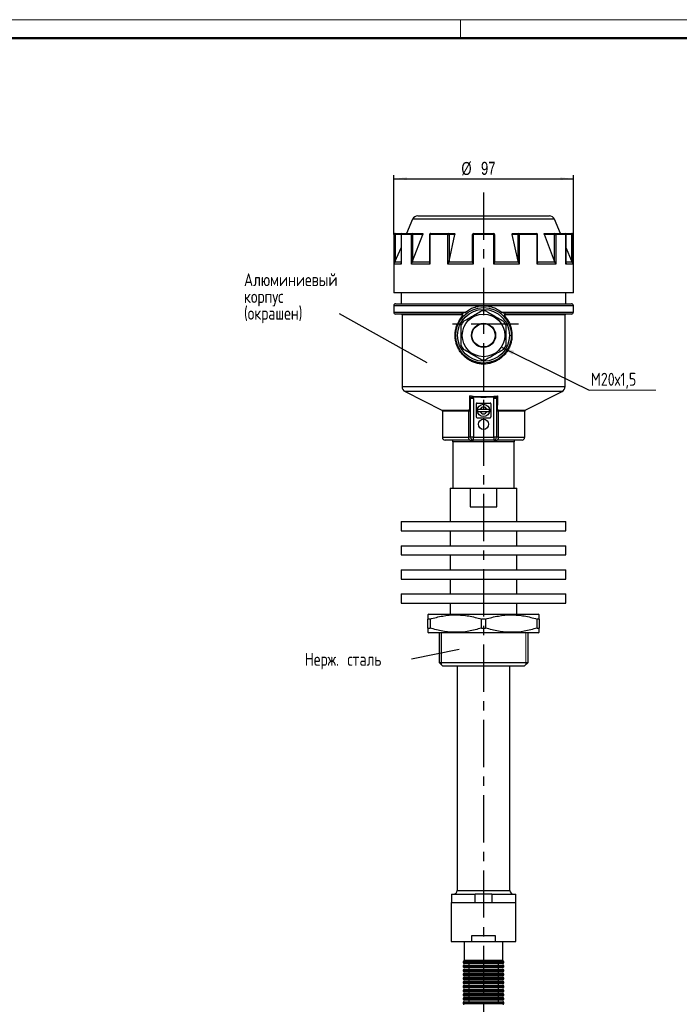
# Model space of a CAD drawing. Header units: millimetres. Extents: x 0 to 594, y 0 to 420.
# Tile 3 of 7: x 178 to 356, y 154 to 420. Entities that reach past the tile are written whole.
import ezdxf

# ---------------------------------------------------------------- set-up
doc = ezdxf.new("R2010")
doc.units = ezdxf.units.MM
doc.linetypes.add('CENTERX2', pattern=[20.32, 12.7, -2.54, 2.54, -2.54])
doc.layers.add('ОСЕВЫЕ', color=7, linetype='Continuous')
doc.layers.add('ОСНОВНОЙ', color=7, linetype='Continuous', lineweight=25)
doc.styles.add('SLDTEXTSTYLE4', font='TXT', dxfattribs={"width": 0.75})
doc.styles.add('SLDTEXTSTYLE6', font='TXT', dxfattribs={"width": 0.75, "bigfont": 'bigfont'})
doc.dimstyles.new('SLDDIMSTYLE0', dxfattribs={"dimtxt": 3.5, "dimasz": 3.556, "dimexe": 0, "dimexo": 0.0625, "dimgap": 0.875, "dimtad": 1, "dimdec": 0, "dimlfac": 2, "dimrnd": 1e-09, "dimzin": 12, "dimdsep": 46, "dimtxsty": 'SLDTEXTSTYLE4', "dimsah": 1, "dimcen": 0.09, "dimadec": 0, "dimazin": 3, "dimtfac": 1, "dimtdec": 0, "dimtofl": 0, "dimtmove": 0, "dimatfit": 3, "dimfxl": 0, "dimfrac": 2, "dimtolj": 1, "dimtzin": 12, "dimarcsym": 0})
doc.dimstyles.new('SLDDIMSTYLE2', dxfattribs={"dimtxt": 0.18, "dimasz": 3.556, "dimexe": 0, "dimexo": 0.0625, "dimgap": 0, "dimtad": 0, "dimtih": 1, "dimtoh": 1, "dimdec": 0, "dimrnd": 1e-09, "dimzin": 0, "dimdsep": 46, "dimtxsty": 'Standard', "dimsah": 1, "dimcen": 0.09, "dimadec": 0, "dimazin": 0, "dimtfac": 3.556, "dimtdec": 0, "dimtofl": 0, "dimtmove": 0, "dimatfit": 3, "dimfxl": 0, "dimfrac": 2, "dimtolj": 1, "dimtzin": 0, "dimarcsym": 0})
doc.dimstyles.new('SLDDIMSTYLE3', dxfattribs={"dimtxt": 0.18, "dimasz": 3.556, "dimexe": 0, "dimexo": 0.0625, "dimgap": 0, "dimtad": 0, "dimtih": 1, "dimtoh": 1, "dimdec": 0, "dimrnd": 1e-09, "dimzin": 0, "dimdsep": 46, "dimtxsty": 'Standard', "dimblk1": 'NONE', "dimblk2": 'NONE', "dimsah": 1, "dimcen": 0.09, "dimadec": 0, "dimazin": 0, "dimtfac": 3.556, "dimtdec": 0, "dimtofl": 0, "dimtmove": 0, "dimatfit": 3, "dimldrblk": 'NONE', "dimfxl": 0, "dimfrac": 2, "dimtolj": 1, "dimtzin": 0, "dimarcsym": 0})

# ---------------------------------------------------------------- blocks, each defined once
blk = doc.blocks.new('_D_6')
at = {"layer": 'ОСЕВЫЕ'}
for p, q in [((278.93, 362.1), (278.93, 378.1)), ((327.43, 362.1), (327.43, 378.1)), ((278.93, 377.1), (327.43, 377.1))]:
    blk.add_line(p, q, dxfattribs=at)
for points in [[(278.93, 377.1), (282.49, 376.72), (282.49, 377.48)], [(327.43, 377.1), (323.87, 377.48), (323.87, 376.72)]]:
    blk.add_solid(points, dxfattribs=at)
at = {"layer": 'ОСЕВЫЕ', "char_height": 3.5, "attachment_point": 1, "style": 'SLDTEXTSTYLE4'}
for s, insert in [('%%c', (297.21, 381.61)), ('97', (302.49, 381.66))]:
    blk.add_mtext(s, dxfattribs=dict(at, insert=insert))
blk = doc.blocks.new('SW_NOTE_0_2')
at = {"color": 0, "linetype": 'Continuous', "lineweight": 0, "char_height": 3.5, "attachment_point": 1, "style": 'SLDTEXTSTYLE6'}
for s, insert in [('Алюминиевый', (-25.8, 10.95)), ('корпус', (-25.8, 6.42)), ('(окрашен)', (-25.8, 1.9))]:
    blk.add_mtext(s, dxfattribs=dict(at, insert=insert))
blk = doc.blocks.new('_None')
blk = doc.blocks.new('SW_NOTE_0_3')
at = {"color": 0, "linetype": 'Continuous', "lineweight": 0}
blk.add_line((17.99, 0), (0, 0), dxfattribs=at)
at = {"color": 0, "linetype": 'Continuous', "lineweight": 0, "insert": (0.49, 4.67), "char_height": 3.5, "attachment_point": 1, "style": 'SLDTEXTSTYLE6'}
blk.add_mtext('М20х1,5', dxfattribs=at)
blk = doc.blocks.new('SW_NOTE_0_4')
at = {"color": 0, "linetype": 'Continuous', "lineweight": 0, "insert": (-28.74, 1.74), "char_height": 3.5, "attachment_point": 1, "style": 'SLDTEXTSTYLE6'}
blk.add_mtext('Нерж. сталь', dxfattribs=at)

msp = doc.modelspace()

# ---------------------------------------------------------------- linework, layer by layer
at = {"color": 7, "linetype": 'Continuous', "lineweight": 50}
msp.add_line((589, 415), (20, 415), dxfattribs=at)
at = {"color": 7, "linetype": 'Continuous', "lineweight": 25}
for p, q in [((285.42, 367.1), (303.18, 367.1)), ((303.18, 367.1), (320.94, 367.1)), ((284.04, 366.19), (282.38, 362.35)), ((323.98, 362.35), (322.32, 366.19)), ((278.93, 362.1), (278.93, 346.35)), ((279.09, 354.09), (279.09, 362.1)), ((279.09, 362.1), (279.34, 362.1)), ((279.18, 362.35), (279.34, 362.35)), ((279.34, 362.35), (281.16, 362.35)), ((279.34, 362.35), (279.34, 362.1)), ((279.34, 362.1), (279.34, 354.86)), ((280.91, 362.1), (280.91, 354.31)), ((280.93, 362.1), (280.93, 354.09)), ((283.71, 362.1), (280.93, 362.1)), ((281.16, 362.35), (283.91, 362.35)), ((283.71, 354.09), (283.71, 362.1)), ((283.71, 362.1), (284.03, 362.1)), ((283.91, 362.35), (286.7, 362.35)), ((284.03, 354.86), (286.76, 362.1)), ((284.03, 362.1), (284.03, 354.86)), ((286.76, 362.1), (284.03, 362.1)), ((288.63, 362.1), (288.63, 354.58)), ((288.73, 362.1), (288.73, 354.09)), ((293.54, 362.1), (288.73, 362.1)), ((288.88, 362.35), (293.64, 362.35)), ((293.54, 354.09), (293.54, 362.1)), ((293.54, 362.1), (293.86, 362.1)), ((293.64, 362.35), (295.25, 362.35)), ((293.86, 354.86), (295.43, 362.1)), ((293.86, 362.1), (293.86, 354.86)), ((295.43, 362.1), (293.86, 362.1)), ((300.18, 354.86), (300.18, 362.1)), ((300.18, 362.1), (300.4, 362.1)), ((300.4, 362.1), (300.4, 354.09)), ((305.96, 362.1), (300.4, 362.1)), ((300.43, 362.35), (305.93, 362.35)), ((305.96, 354.09), (305.96, 362.1)), ((305.96, 362.1), (306.18, 362.1)), ((306.18, 362.1), (306.18, 354.86)), ((312.5, 354.86), (310.93, 362.1)), ((312.5, 362.1), (310.93, 362.1)), ((311.11, 362.35), (312.72, 362.35)), ((312.5, 354.86), (312.5, 362.1)), ((312.5, 362.1), (312.82, 362.1)), ((312.72, 362.35), (317.48, 362.35)), ((312.82, 362.1), (312.82, 354.09)), ((317.63, 362.1), (312.82, 362.1)), ((317.63, 354.09), (317.63, 362.1)), ((317.73, 354.58), (317.73, 362.1)), ((322.33, 354.86), (319.6, 362.1)), ((322.33, 362.1), (319.6, 362.1)), ((319.66, 362.35), (322.45, 362.35)), ((322.33, 354.86), (322.33, 362.1)), ((322.33, 362.1), (322.65, 362.1)), ((322.45, 362.35), (325.2, 362.35)), ((322.65, 362.1), (322.65, 354.09)), ((325.43, 362.1), (322.65, 362.1)), ((325.2, 362.35), (327.02, 362.35)), ((325.43, 354.09), (325.43, 362.1)), ((325.45, 354.31), (325.45, 362.1)), ((327.02, 362.35), (327.02, 362.1)), ((327.02, 362.35), (327.18, 362.35)), ((327.02, 362.1), (327.27, 362.1)), ((327.02, 354.86), (327.02, 362.1)), ((327.27, 362.1), (327.27, 354.09)), ((327.43, 346.35), (327.43, 362.1)), ((279.34, 354.86), (280.91, 358.46)), ((327.02, 354.86), (325.45, 358.46)), ((280.93, 354.09), (279.09, 354.09)), ((279.34, 354.86), (279.22, 354.59)), ((288.73, 354.09), (283.71, 354.09)), ((284.03, 354.86), (283.91, 354.59)), ((288.63, 354.59), (283.91, 354.59)), ((300.4, 354.09), (293.54, 354.09)), ((293.86, 354.86), (293.77, 354.59)), ((300.21, 354.59), (293.77, 354.59)), ((300.21, 354.59), (300.18, 354.86)), ((312.82, 354.09), (305.96, 354.09)), ((306.18, 354.86), (306.15, 354.59)), ((312.59, 354.59), (306.15, 354.59)), ((312.59, 354.59), (312.5, 354.86)), ((322.65, 354.09), (317.63, 354.09)), ((322.45, 354.59), (317.73, 354.59)), ((322.45, 354.59), (322.33, 354.86)), ((327.27, 354.09), (325.43, 354.09)), ((327.15, 354.59), (327.02, 354.86)), ((303.18, 346.35), (278.93, 346.35)), ((280.93, 346.35), (280.93, 343.35)), ((327.43, 346.35), (303.18, 346.35)), ((325.43, 343.35), (325.43, 346.35)), ((278.93, 342.85), (278.93, 341.1)), ((303.18, 342.85), (278.93, 342.85)), ((279.43, 343.35), (326.93, 343.35)), ((327.43, 341.1), (327.43, 342.85)), ((297.14, 340.6), (279.43, 340.6)), ((281.18, 340.35), (281.18, 321.02)), ((326.93, 340.6), (309.22, 340.6)), ((325.18, 321.02), (325.18, 340.35)), ((297.52, 339.77), (297.11, 339.13)), ((310.65, 334.67), (310.67, 335.02)), ((282, 319.68), (291.92, 314.67)), ((314.44, 314.67), (324.36, 319.68)), ((300.36, 318.22), (299.66, 317.97)), ((300.43, 317.8), (299.68, 317.8)), ((299.68, 307.35), (299.68, 317.8)), ((300.43, 317.8), (300.43, 307.35)), ((301.18, 316.35), (301.18, 312.85)), ((301.43, 316.6), (304.93, 316.6)), ((305.18, 316.35), (305.18, 312.85)), ((306.68, 317.8), (305.93, 317.8)), ((305.93, 307.35), (305.93, 317.8)), ((306.7, 317.97), (306, 318.22)), ((306.68, 317.8), (306.68, 307.35)), ((292.06, 314.44), (292.06, 307.35)), ((299.2, 307.35), (299.2, 314.44)), ((304.06, 314.87), (302.3, 314.87)), ((302.3, 314.32), (304.06, 314.32)), ((307.16, 314.44), (307.16, 307.35)), ((314.31, 307.35), (314.31, 314.44)), ((301.43, 312.6), (304.93, 312.6)), ((299.47, 306.6), (292.81, 306.6)), ((294.93, 306.1), (294.93, 293.6)), ((299.68, 307.35), (299.2, 307.35)), ((299.47, 306.6), (300.43, 306.6)), ((300.43, 307.35), (299.68, 307.35)), ((300.43, 307.35), (305.93, 307.35)), ((300.43, 306.6), (300.43, 307.35)), ((305.93, 306.6), (300.43, 306.6)), ((305.93, 307.35), (305.93, 306.6)), ((306.68, 307.35), (305.93, 307.35)), ((305.93, 306.6), (306.89, 306.6)), ((307.16, 307.35), (306.68, 307.35)), ((313.56, 306.6), (306.89, 306.6)), ((311.43, 293.6), (311.43, 306.1)), ((294.18, 293.6), (294.18, 284.6)), ((294.18, 293.6), (299.58, 293.6)), ((299.58, 293.6), (299.58, 288.6)), ((299.58, 293.6), (303.18, 293.6)), ((303.18, 293.6), (306.78, 293.6)), ((306.78, 293.6), (312.18, 293.6)), ((306.78, 288.6), (306.78, 293.6)), ((312.18, 284.6), (312.18, 293.6)), ((299.58, 288.6), (306.78, 288.6)), ((280.93, 284.6), (280.93, 282.1)), ((280.93, 284.6), (325.43, 284.6)), ((325.43, 282.1), (325.43, 284.6)), ((280.93, 282.1), (325.43, 282.1)), ((294.18, 282.1), (294.18, 278.1)), ((312.18, 278.1), (312.18, 282.1)), ((280.93, 278.1), (280.93, 275.6)), ((280.93, 278.1), (325.43, 278.1)), ((325.43, 275.6), (325.43, 278.1)), ((280.93, 275.6), (325.43, 275.6)), ((294.18, 275.6), (294.18, 271.6)), ((312.18, 271.6), (312.18, 275.6)), ((280.93, 271.6), (280.93, 269.1)), ((280.93, 271.6), (325.43, 271.6)), ((325.43, 269.1), (325.43, 271.6)), ((280.93, 269.1), (325.43, 269.1)), ((294.18, 269.1), (294.18, 265.1)), ((312.18, 265.1), (312.18, 269.1)), ((280.93, 265.1), (280.93, 262.6)), ((280.93, 265.1), (325.43, 265.1)), ((325.43, 262.6), (325.43, 265.1)), ((280.93, 262.6), (325.43, 262.6)), ((294.18, 262.6), (294.18, 259.6)), ((312.18, 259.6), (312.18, 262.6)), ((288.43, 259.6), (288.18, 259.45)), ((288.75, 258.3), (288.18, 258.3)), ((288.18, 255.9), (288.18, 258.3)), ((288.43, 259.6), (317.93, 259.6)), ((288.75, 258.3), (288.75, 255.9)), ((303.75, 258.3), (302.61, 258.3)), ((302.61, 255.9), (302.61, 258.3)), ((303.75, 258.3), (303.75, 255.9)), ((318.18, 258.3), (317.61, 258.3)), ((317.61, 255.9), (317.61, 258.3)), ((318.18, 259.45), (317.93, 259.6)), ((318.18, 258.3), (318.18, 255.9)), ((288.18, 255.9), (288.75, 255.9)), ((302.61, 255.9), (303.75, 255.9)), ((317.61, 255.9), (318.18, 255.9)), ((288.18, 254.74), (288.43, 254.6)), ((317.93, 254.6), (288.43, 254.6)), ((291.18, 254.6), (291.18, 246.6)), ((315.18, 246.6), (315.18, 254.6)), ((317.93, 254.6), (318.18, 254.74)), ((291.18, 246.6), (292.18, 245.6)), ((291.18, 246.6), (315.18, 246.6)), ((314.18, 245.6), (292.18, 245.6)), ((296.06, 245.6), (296.06, 185.1)), ((310.31, 185.1), (310.31, 245.6)), ((314.18, 245.6), (315.18, 246.6)), ((294.51, 184.1), (294.51, 181.85)), ((294.51, 184.1), (300.92, 184.1)), ((300.92, 181.85), (300.92, 184.1)), ((305.44, 184.1), (300.92, 184.1)), ((305.44, 184.1), (305.44, 181.85)), ((305.44, 184.1), (311.86, 184.1)), ((311.86, 181.85), (311.86, 184.1)), ((294.43, 181.85), (294.43, 171.35)), ((294.43, 181.85), (311.93, 181.85)), ((311.93, 171.35), (311.93, 181.85)), ((306.43, 172.85), (299.93, 172.85)), ((299.93, 172.85), (299.93, 171.35)), ((306.43, 171.35), (306.43, 172.85)), ((294.43, 171.35), (299.93, 171.35)), ((297.93, 171.35), (297.93, 166.35)), ((299.93, 171.35), (306.43, 171.35)), ((306.43, 171.35), (311.93, 171.35)), ((308.43, 166.35), (308.43, 171.35)), ((297.68, 165.85), (297.68, 165.65)), ((297.68, 164.75), (297.68, 164.55)), ((297.93, 166.35), (308.43, 166.35)), ((297.93, 166.1), (308.43, 166.1)), ((308.43, 165.4), (297.93, 165.4)), ((297.93, 165), (308.43, 165)), ((299.18, 165.4), (299.18, 165)), ((299.43, 166.35), (299.43, 166.1)), ((306.93, 166.1), (306.93, 166.35)), ((307.18, 165), (307.18, 165.4)), ((308.68, 165.65), (308.68, 165.85)), ((308.68, 164.55), (308.68, 164.75)), ((297.68, 163.65), (297.68, 163.45)), ((297.68, 162.55), (297.68, 162.35)), ((308.43, 164.3), (297.93, 164.3)), ((297.93, 163.9), (308.43, 163.9)), ((308.43, 163.2), (297.93, 163.2)), ((297.93, 162.8), (308.43, 162.8)), ((308.43, 162.1), (297.93, 162.1)), ((299.18, 164.3), (299.18, 163.9)), ((299.18, 163.2), (299.18, 162.8)), ((299.18, 162.1), (299.18, 161.7)), ((307.18, 163.9), (307.18, 164.3)), ((307.18, 162.8), (307.18, 163.2)), ((307.18, 161.7), (307.18, 162.1)), ((308.68, 163.45), (308.68, 163.65)), ((308.68, 162.35), (308.68, 162.55)), ((297.68, 161.45), (297.68, 161.25)), ((297.68, 160.35), (297.68, 160.15)), ((297.93, 161.7), (308.43, 161.7)), ((308.43, 161), (297.93, 161)), ((297.93, 160.6), (308.43, 160.6)), ((308.43, 159.9), (297.93, 159.9)), ((297.93, 159.5), (308.43, 159.5)), ((299.18, 161), (299.18, 160.6)), ((299.18, 159.9), (299.18, 159.5)), ((307.18, 160.6), (307.18, 161)), ((307.18, 159.5), (307.18, 159.9)), ((308.68, 161.25), (308.68, 161.45)), ((308.68, 160.15), (308.68, 160.35)), ((297.68, 159.25), (297.68, 159.05)), ((297.68, 158.15), (297.68, 157.95)), ((297.68, 157.05), (297.68, 156.85)), ((308.43, 158.8), (297.93, 158.8)), ((297.93, 158.4), (308.43, 158.4)), ((308.43, 157.7), (297.93, 157.7)), ((297.93, 157.3), (308.43, 157.3)), ((299.18, 158.8), (299.18, 158.4)), ((299.18, 157.7), (299.18, 157.3)), ((307.18, 158.4), (307.18, 158.8)), ((307.18, 157.3), (307.18, 157.7)), ((308.68, 159.05), (308.68, 159.25)), ((308.68, 157.95), (308.68, 158.15)), ((308.68, 156.85), (308.68, 157.05)), ((297.68, 155.95), (297.68, 155.75)), ((297.68, 154.85), (297.68, 154.65)), ((308.43, 156.6), (297.93, 156.6)), ((297.93, 156.2), (308.43, 156.2)), ((308.43, 155.5), (297.93, 155.5)), ((297.93, 155.1), (308.43, 155.1)), ((299.18, 156.6), (299.18, 156.2)), ((299.18, 155.5), (299.18, 155.1)), ((307.18, 156.2), (307.18, 156.6)), ((307.18, 155.1), (307.18, 155.5)), ((308.68, 155.75), (308.68, 155.95)), ((308.68, 154.65), (308.68, 154.85))]:
    msp.add_line(p, q, dxfattribs=at)
at = {"color": 8, "linetype": 'Continuous', "lineweight": 25}
for p, q in [((322.32, 366.19), (284.04, 366.19)), ((279.09, 362.1), (278.93, 362.1)), ((280.91, 362.1), (279.34, 362.1)), ((280.91, 362.1), (280.93, 362.1)), ((288.63, 362.1), (288.73, 362.1)), ((317.63, 362.1), (317.73, 362.1)), ((325.43, 362.1), (325.45, 362.1)), ((327.02, 362.1), (325.45, 362.1)), ((327.43, 362.1), (327.27, 362.1)), ((280.91, 354.59), (279.22, 354.59)), ((327.15, 354.59), (325.45, 354.59)), ((327.43, 342.85), (303.18, 342.85)), ((278.93, 341.1), (298.29, 341.1)), ((297.21, 340.35), (281.18, 340.35)), ((308.07, 341.1), (327.43, 341.1)), ((325.18, 340.35), (309.15, 340.35)), ((281.18, 321.02), (325.18, 321.02)), ((324.36, 319.68), (282, 319.68)), ((291.92, 314.67), (299.15, 314.67)), ((299.2, 314.44), (292.06, 314.44)), ((314.31, 314.44), (307.16, 314.44)), ((307.21, 314.67), (314.44, 314.67)), ((292.06, 307.35), (299.2, 307.35)), ((311.43, 306.1), (294.93, 306.1)), ((307.16, 307.35), (314.31, 307.35)), ((296.06, 185.1), (310.31, 185.1)), ((308.68, 165.85), (297.68, 165.85)), ((297.68, 165.65), (308.68, 165.65)), ((308.68, 164.75), (297.68, 164.75)), ((297.68, 164.55), (308.68, 164.55)), ((308.68, 163.65), (297.68, 163.65)), ((297.68, 163.45), (308.68, 163.45)), ((308.68, 162.55), (297.68, 162.55)), ((297.68, 162.35), (308.68, 162.35)), ((308.68, 161.45), (297.68, 161.45)), ((297.68, 161.25), (308.68, 161.25)), ((308.68, 160.35), (297.68, 160.35)), ((297.68, 160.15), (308.68, 160.15)), ((308.68, 159.25), (297.68, 159.25)), ((297.68, 159.05), (308.68, 159.05)), ((308.68, 158.15), (297.68, 158.15)), ((297.68, 157.95), (308.68, 157.95)), ((308.68, 157.05), (297.68, 157.05)), ((297.68, 156.85), (308.68, 156.85)), ((308.68, 155.95), (297.68, 155.95)), ((297.68, 155.75), (308.68, 155.75)), ((308.68, 154.85), (297.68, 154.85)), ((297.68, 154.65), (308.68, 154.65))]:
    msp.add_line(p, q, dxfattribs=at)
at = {"color": 7, "linetype": 'Continuous', "lineweight": 18}
msp.add_line((314.56, 245.97), (314.56, 254.6), dxfattribs=at)
at = {"color": 7, "linetype": 'Continuous', "lineweight": 25, "flags": 128}
for points in [[(283.91, 362.35), (283.93, 362.34), (283.96, 362.33), (283.98, 362.31), (284, 362.27), (284.01, 362.24), (284.02, 362.19), (284.03, 362.15), (284.03, 362.1)], [(288.88, 362.35), (288.85, 362.34), (288.82, 362.33), (288.8, 362.31), (288.77, 362.27), (288.75, 362.24), (288.74, 362.19), (288.73, 362.15), (288.73, 362.1)], [(293.64, 362.35), (293.62, 362.34), (293.6, 362.33), (293.59, 362.31), (293.57, 362.27), (293.56, 362.24), (293.55, 362.19), (293.54, 362.15), (293.54, 362.1)], [(312.72, 362.35), (312.74, 362.34), (312.76, 362.33), (312.78, 362.31), (312.79, 362.27), (312.8, 362.24), (312.81, 362.19), (312.82, 362.15), (312.82, 362.1)], [(317.48, 362.35), (317.51, 362.34), (317.54, 362.33), (317.57, 362.31), (317.59, 362.27), (317.61, 362.24), (317.62, 362.19), (317.63, 362.15), (317.63, 362.1)], [(322.45, 362.35), (322.43, 362.34), (322.41, 362.33), (322.38, 362.31), (322.37, 362.27), (322.35, 362.24), (322.34, 362.19), (322.33, 362.15), (322.33, 362.1)], [(299.47, 306.6), (299.42, 306.61), (299.36, 306.66), (299.32, 306.72), (299.28, 306.82), (299.24, 306.93), (299.22, 307.06), (299.2, 307.2), (299.2, 307.35)], [(307.16, 307.35), (307.16, 307.2), (307.14, 307.06), (307.12, 306.93), (307.08, 306.82), (307.04, 306.72), (307, 306.66), (306.95, 306.61), (306.89, 306.6)]]:
    msp.add_lwpolyline(points, dxfattribs=at)
at = {"color": 7, "linetype": 'Continuous', "lineweight": 25}
for centre, radius in [((303.18, 334.85), 7.5), ((303.18, 334.85), 7), ((303.18, 334.85), 5.75), ((303.18, 334.85), 3.25), ((303.18, 334.85), 3.13), ((303.18, 314.6), 1.68), ((303.18, 310.85), 1.38)]:
    msp.add_circle(centre, radius, dxfattribs=at)
for centre, radius, start, end in [((285.42, 365.6), 1.5, 90, 156.666), ((320.94, 365.6), 1.5, 23.334, 90), ((279.18, 362.1), 0.25, 90, 180), ((279.34, 362.1), 0.249, 90.1899, 180.1887), ((281.16, 362.1), 0.25, 90, 180), ((281.17, 362.11), 0.24, 92.5659, 182.3543), ((283.94, 362.12), 0.229, 96.9182, 185.5507), ((288.88, 362.1), 0.25, 90, 180), ((293.62, 362.11), 0.235, 356.1887, 85.5981), ((300.43, 362.1), 0.25, 90, 180), ((300.97, 362.16), 0.57, 160.7177, 186.209), ((305.39, 362.16), 0.57, 353.791, 19.2823), ((305.93, 362.1), 0.25, 0, 90), ((312.74, 362.11), 0.235, 94.4019, 183.8113), ((317.48, 362.1), 0.25, 0, 90), ((322.43, 362.12), 0.229, 354.4493, 83.0818), ((325.2, 362.1), 0.25, 0, 90), ((325.19, 362.11), 0.24, 357.6457, 87.4341), ((327.02, 362.1), 0.249, 359.8113, 89.8101), ((327.18, 362.1), 0.25, 0, 90), ((279.43, 342.85), 0.5, 90, 180), ((326.93, 342.85), 0.5, 0, 90), ((279.43, 341.1), 0.5, 180, 270), ((280.93, 340.35), 0.25, 0, 90), ((297.14, 340.1), 0.5, 340.8232, 90), ((296.93, 340.41), 0.287, 348.367, 41.9906), ((297.79, 340.58), 0.724, 10.536, 46.2675), ((303.18, 334.85), 6.62, 85.0876, 94.9124), ((308.57, 340.58), 0.724, 133.7325, 169.464), ((309.22, 340.1), 0.5, 90, 221.0145), ((309.43, 340.41), 0.287, 138.0094, 191.633), ((325.43, 340.35), 0.25, 90, 180), ((326.93, 341.1), 0.5, 270, 0), ((303.18, 334.85), 6.63, 145.0876, 154.9124), ((297.23, 339.68), 0.3, 16.8774, 56.8107), ((303.18, 334.85), 6.63, 25.0876, 34.9124), ((309.13, 339.68), 0.3, 123.1893, 163.1226), ((303.18, 334.85), 6.63, 205.0876, 214.9124), ((303.18, 334.85), 6.62, 325.0876, 334.9124), ((303.18, 334.85), 6.62, 265.0876, 274.9124), ((282.68, 321.02), 1.5, 180, 243.1721), ((323.68, 321.02), 1.5, 296.8279, 0), ((301.43, 316.35), 0.25, 90, 180), ((304.93, 316.35), 0.25, 0, 90), ((291.81, 314.44), 0.25, 0, 63.1721), ((298.77, 314.47), 0.425, 356.8302, 27.991), ((299.45, 314.6), 0.234, 2.5566, 85.0211), ((303.18, 314.6), 1.63, 170.2997, 189.7003), ((303.18, 314.6), 0.925, 17.2953, 162.7047), ((303.18, 314.6), 0.925, 197.2953, 342.7047), ((303.18, 314.6), 1.63, 350.2997, 9.7003), ((306.91, 314.6), 0.234, 94.9789, 177.4434), ((307.59, 314.47), 0.425, 152.009, 183.1698), ((314.56, 314.44), 0.25, 116.8279, 180), ((301.43, 312.85), 0.25, 180, 270), ((304.93, 312.85), 0.25, 270, 0), ((292.81, 307.35), 0.75, 180, 270), ((294.43, 306.1), 0.5, 0, 90), ((300.43, 307.35), 0.75, 180, 270), ((305.93, 307.35), 0.75, 270, 0), ((311.93, 306.1), 0.5, 90, 180), ((313.56, 307.35), 0.75, 270, 0), ((295.06, 185.1), 1, 270, 0), ((311.31, 185.1), 1, 180, 270), ((297.93, 165.85), 0.25, 90, 180), ((297.93, 165.65), 0.25, 180, 270), ((297.93, 164.75), 0.25, 90, 180), ((308.43, 165.85), 0.25, 0, 90), ((308.43, 165.65), 0.25, 270, 0), ((308.43, 164.75), 0.25, 0, 90), ((297.93, 164.55), 0.25, 180, 270), ((297.93, 163.65), 0.25, 90, 180), ((297.93, 163.45), 0.25, 180, 270), ((297.93, 162.55), 0.25, 90, 180), ((297.93, 162.35), 0.25, 180, 270), ((308.43, 164.55), 0.25, 270, 0), ((308.43, 163.65), 0.25, 0, 90), ((308.43, 163.45), 0.25, 270, 0), ((308.43, 162.55), 0.25, 0, 90), ((308.43, 162.35), 0.25, 270, 0), ((297.93, 161.45), 0.25, 90, 180), ((297.93, 161.25), 0.25, 180, 270), ((297.93, 160.35), 0.25, 90, 180), ((297.93, 160.15), 0.25, 180, 270), ((297.93, 159.25), 0.25, 90, 180), ((308.43, 161.45), 0.25, 0, 90), ((308.43, 161.25), 0.25, 270, 0), ((308.43, 160.35), 0.25, 0, 90), ((308.43, 160.15), 0.25, 270, 0), ((308.43, 159.25), 0.25, 0, 90), ((297.93, 159.05), 0.25, 180, 270), ((297.93, 158.15), 0.25, 90, 180), ((297.93, 157.95), 0.25, 180, 270), ((297.93, 157.05), 0.25, 90, 180), ((297.93, 156.85), 0.25, 180, 270), ((308.43, 159.05), 0.25, 270, 0), ((308.43, 158.15), 0.25, 0, 90), ((308.43, 157.95), 0.25, 270, 0), ((308.43, 157.05), 0.25, 0, 90), ((308.43, 156.85), 0.25, 270, 0), ((297.93, 155.95), 0.25, 90, 180), ((297.93, 155.75), 0.25, 180, 270), ((297.93, 154.85), 0.25, 90, 180), ((297.93, 154.65), 0.25, 180, 270), ((308.43, 155.95), 0.25, 0, 90), ((308.43, 155.75), 0.25, 270, 0), ((308.43, 154.85), 0.25, 0, 90), ((308.43, 154.65), 0.25, 270, 0)]:
    msp.add_arc(centre, radius, start, end, dxfattribs=at)
for points, knots in [([(286.7, 362.35), (286.72, 362.35), (286.75, 362.34), (286.78, 362.3), (286.79, 362.25), (286.79, 362.18), (286.77, 362.13), (286.76, 362.1)], [0, 0, 0, 0, 0.191459, 0.382973, 0.574512, 0.775585, 1, 1, 1, 1]), ([(295.25, 362.35), (295.28, 362.35), (295.32, 362.34), (295.38, 362.3), (295.42, 362.25), (295.44, 362.18), (295.44, 362.13), (295.43, 362.1)], [0, 0, 0, 0, 0.191459, 0.382973, 0.574512, 0.775585, 1, 1, 1, 1]), ([(310.93, 362.1), (310.92, 362.13), (310.92, 362.19), (310.94, 362.26), (311, 362.32), (311.05, 362.34), (311.09, 362.35), (311.11, 362.35)], [0, 0, 0, 0, 0.2330663, 0.4667748, 0.6834394, 0.8817941, 1, 1, 1, 1]), ([(319.6, 362.1), (319.59, 362.13), (319.57, 362.19), (319.57, 362.26), (319.59, 362.32), (319.63, 362.34), (319.65, 362.35), (319.66, 362.35)], [0, 0, 0, 0, 0.2330663, 0.4667748, 0.6834394, 0.8817941, 1, 1, 1, 1]), ([(279.22, 354.59), (279.17, 354.46), (279.11, 354.3), (279.09, 354.13), (279.09, 354.09), (279.09, 354.09)], [0, 0, 0, 0, 0.745349, 0.990854, 1, 1, 1, 1]), ([(280.93, 354.09), (280.93, 354.09), (280.92, 354.13), (280.91, 354.21), (280.92, 354.28), (280.92, 354.31)], [0, 0, 0, 0, 0.020816, 0.579582, 1, 1, 1, 1]), ([(283.91, 354.59), (283.85, 354.46), (283.77, 354.3), (283.72, 354.13), (283.71, 354.09), (283.71, 354.09)], [0, 0, 0, 0, 0.745349, 0.990854, 1, 1, 1, 1]), ([(288.73, 354.09), (288.73, 354.09), (288.71, 354.13), (288.66, 354.3), (288.64, 354.46), (288.63, 354.59)], [0, 0, 0, 0, 0.009146, 0.254651, 1, 1, 1, 1]), ([(293.77, 354.59), (293.71, 354.46), (293.63, 354.3), (293.56, 354.13), (293.54, 354.09), (293.54, 354.09)], [0, 0, 0, 0, 0.745349, 0.990854, 1, 1, 1, 1]), ([(300.4, 354.09), (300.4, 354.09), (300.38, 354.13), (300.31, 354.3), (300.25, 354.46), (300.21, 354.59)], [0, 0, 0, 0, 0.009146, 0.254651, 1, 1, 1, 1]), ([(306.15, 354.59), (306.11, 354.46), (306.05, 354.3), (305.98, 354.13), (305.96, 354.09), (305.96, 354.09)], [0, 0, 0, 0, 0.745349, 0.990854, 1, 1, 1, 1]), ([(312.82, 354.09), (312.82, 354.09), (312.8, 354.13), (312.73, 354.3), (312.65, 354.46), (312.59, 354.59)], [0, 0, 0, 0, 0.009146, 0.254651, 1, 1, 1, 1]), ([(317.73, 354.59), (317.72, 354.46), (317.7, 354.3), (317.65, 354.13), (317.63, 354.09), (317.63, 354.09)], [0, 0, 0, 0, 0.745349, 0.990854, 1, 1, 1, 1]), ([(322.65, 354.09), (322.65, 354.09), (322.64, 354.13), (322.59, 354.3), (322.51, 354.46), (322.45, 354.59)], [0, 0, 0, 0, 0.009146, 0.254651, 1, 1, 1, 1]), ([(325.44, 354.31), (325.45, 354.28), (325.46, 354.21), (325.44, 354.13), (325.43, 354.09), (325.43, 354.09)], [0, 0, 0, 0, 0.4204179, 0.9791843, 1, 1, 1, 1]), ([(327.27, 354.09), (327.27, 354.09), (327.27, 354.13), (327.25, 354.3), (327.19, 354.46), (327.15, 354.59)], [0, 0, 0, 0, 0.009146, 0.254651, 1, 1, 1, 1]), ([(298.29, 341.1), (298.63, 341.38), (298.99, 341.63), (299.57, 341.95), (299.76, 342.05), (300.16, 342.24), (300.37, 342.32), (300.99, 342.54), (301.42, 342.66), (302.07, 342.77), (302.29, 342.8), (302.74, 342.84), (302.96, 342.85), (303.18, 342.85)], [0, 0, 0, 0, 0.25, 0.25, 0.375, 0.375, 0.5, 0.5, 0.75, 0.75, 0.875, 0.875, 1, 1, 1, 1]), ([(303.18, 342.85), (303.62, 342.85), (304.06, 342.81), (304.72, 342.7), (304.93, 342.65), (305.37, 342.53), (305.58, 342.47), (306.2, 342.24), (306.6, 342.06), (307.36, 341.63), (307.73, 341.38), (308.07, 341.1)], [0, 0, 0, 0, 0.25, 0.25, 0.375, 0.375, 0.5, 0.5, 0.75, 0.75, 1, 1, 1, 1]), ([(298.29, 341.1), (298.17, 341.05), (298.06, 341), (297.84, 340.9), (297.73, 340.85), (297.52, 340.76), (297.42, 340.71), (297.3, 340.65), (297.26, 340.63), (297.19, 340.61), (297.16, 340.6), (297.14, 340.6)], [0, 0, 0, 0, 0.25, 0.25, 0.5, 0.5, 0.75, 0.75, 0.875, 0.875, 1, 1, 1, 1]), ([(297.4, 339.93), (297.43, 339.97), (297.45, 340.02), (297.46, 340.11), (297.46, 340.16), (297.42, 340.25), (297.38, 340.28), (297.3, 340.33), (297.26, 340.35), (297.21, 340.35)], [0, 0, 0, 0, 0.25, 0.25, 0.5, 0.5, 0.75, 0.75, 1, 1, 1, 1]), ([(297.75, 338.64), (298.21, 338.91), (299.17, 339.46), (300.76, 340.38), (301.91, 341.04), (302.5, 341.38), (302.61, 341.45)], [0, 0, 0, 0, 0.298543, 0.612448, 0.925486, 1, 1, 1, 1]), ([(303.75, 341.45), (304.01, 341.3), (304.54, 340.99), (305.63, 340.36), (307.07, 339.53), (308.09, 338.94), (308.61, 338.64)], [0, 0, 0, 0, 0.171553, 0.346277, 0.664961, 1, 1, 1, 1]), ([(309.22, 340.6), (309.2, 340.6), (309.17, 340.61), (309.11, 340.63), (309.07, 340.65), (308.94, 340.71), (308.84, 340.76), (308.64, 340.85), (308.53, 340.9), (308.31, 341), (308.19, 341.05), (308.07, 341.1)], [0, 0, 0, 0, 0.125, 0.125, 0.25, 0.25, 0.5, 0.5, 0.75, 0.75, 1, 1, 1, 1]), ([(309.15, 340.35), (309.1, 340.35), (309.06, 340.33), (308.98, 340.28), (308.95, 340.25), (308.91, 340.16), (308.9, 340.11), (308.91, 340.02), (308.93, 339.97), (308.96, 339.93)], [0, 0, 0, 0, 0.25, 0.25, 0.5, 0.5, 0.75, 0.75, 1, 1, 1, 1]), ([(308.96, 339.93), (309.44, 339.38), (309.83, 338.76), (310.22, 337.93), (310.29, 337.76), (310.42, 337.41), (310.47, 337.23), (310.63, 336.71), (310.71, 336.35), (310.79, 335.8), (310.81, 335.62), (310.84, 335.24), (310.84, 335.06), (310.84, 334.5), (310.82, 334.13), (310.72, 333.4), (310.64, 333.04), (310.44, 332.33), (310.31, 331.98), (310.01, 331.31), (309.84, 330.99), (309.54, 330.52), (309.44, 330.37), (309.22, 330.08), (309.11, 329.93), (308.76, 329.52), (308.5, 329.26), (307.96, 328.78), (307.66, 328.55), (307.05, 328.15), (306.73, 327.97), (306.24, 327.74), (306.07, 327.67), (305.72, 327.54), (305.55, 327.47), (304.66, 327.21), (303.93, 327.1), (303, 327.1), (302.81, 327.1), (302.44, 327.13), (302.26, 327.15), (301.71, 327.23), (301.35, 327.31), (300.65, 327.52), (300.3, 327.66), (299.63, 327.97), (299.31, 328.15), (298.86, 328.45), (298.71, 328.55), (298.42, 328.78), (298.27, 328.89), (297.86, 329.26), (297.61, 329.52), (297.14, 330.07), (296.92, 330.36), (296.53, 330.99), (296.35, 331.31), (296.05, 331.98), (295.93, 332.32), (295.72, 333.03), (295.65, 333.39), (295.54, 334.13), (295.52, 334.49), (295.52, 335.05), (295.53, 335.23), (295.55, 335.6), (295.57, 335.79), (295.65, 336.34), (295.73, 336.7), (295.94, 337.4), (296.07, 337.75), (296.53, 338.76), (296.92, 339.38), (297.4, 339.93)], [0, 0, 0, 0, 0.0625, 0.0625, 0.078125, 0.078125, 0.09375, 0.09375, 0.125, 0.125, 0.140625, 0.140625, 0.15625, 0.15625, 0.1875, 0.1875, 0.21875, 0.21875, 0.25, 0.25, 0.28125, 0.28125, 0.296875, 0.296875, 0.3125, 0.3125, 0.34375, 0.34375, 0.375, 0.375, 0.40625, 0.40625, 0.421875, 0.421875, 0.4375, 0.4375, 0.5, 0.5, 0.515625, 0.515625, 0.53125, 0.53125, 0.5625, 0.5625, 0.59375, 0.59375, 0.625, 0.625, 0.640625, 0.640625, 0.65625, 0.65625, 0.6875, 0.6875, 0.71875, 0.71875, 0.75, 0.75, 0.78125, 0.78125, 0.8125, 0.8125, 0.84375, 0.84375, 0.859375, 0.859375, 0.875, 0.875, 0.90625, 0.90625, 0.9375, 0.9375, 1, 1, 1, 1]), ([(297.18, 332.04), (297.18, 332.34), (297.18, 332.96), (297.18, 334.21), (297.18, 335.87), (297.18, 337.05), (297.18, 337.66)], [0, 0, 0, 0, 0.171553, 0.346277, 0.664961, 1, 1, 1, 1]), ([(297.62, 339.93), (297.61, 339.92), (297.6, 339.89), (297.57, 339.84), (297.55, 339.8), (297.53, 339.78), (297.53, 339.78), (297.53, 339.77), (297.52, 339.77)], [0, 0, 0, 0, 0.2332562, 0.5894866, 0.8330118, 0.9658728, 0.9929323, 1, 1, 1, 1]), ([(309.77, 338.39), (309.71, 338.51), (309.47, 339.02), (309.11, 339.45), (308.84, 339.77)], [0, 0, 0, 0, 0.242868, 1, 1, 1, 1]), ([(309.18, 337.66), (309.18, 337.35), (309.18, 336.74), (309.18, 335.48), (309.18, 333.83), (309.18, 332.64), (309.18, 332.04)], [0, 0, 0, 0, 0.171553, 0.346277, 0.664961, 1, 1, 1, 1]), ([(302.61, 328.25), (302.35, 328.4), (301.82, 328.71), (300.73, 329.34), (299.3, 330.16), (298.27, 330.75), (297.75, 331.06)], [0, 0, 0, 0, 0.171553, 0.346277, 0.664961, 1, 1, 1, 1]), ([(308.61, 331.06), (308.15, 330.79), (307.19, 330.24), (305.6, 329.32), (304.45, 328.65), (303.86, 328.31), (303.75, 328.25)], [0, 0, 0, 0, 0.298543, 0.612448, 0.925486, 1, 1, 1, 1]), ([(299.45, 318.52), (300.69, 318.4), (301.93, 318.33), (304.42, 318.33), (305.67, 318.4), (306.91, 318.52)], [0, 0, 0, 0, 0.5, 0.5, 1, 1, 1, 1]), ([(299.47, 314.83), (299.46, 315.44), (299.46, 316.05), (299.46, 317.28), (299.45, 317.9), (299.45, 318.52)], [0, 0, 0, 0, 0.5, 0.5, 1, 1, 1, 1]), ([(300.36, 318.22), (300.29, 318.26), (300.22, 318.3), (300.07, 318.36), (299.99, 318.38), (299.76, 318.45), (299.61, 318.49), (299.45, 318.52)], [0, 0, 0, 0, 0.25, 0.25, 0.5, 0.5, 1, 1, 1, 1]), ([(299.66, 317.97), (299.65, 318.03), (299.63, 318.09), (299.6, 318.19), (299.58, 318.24), (299.53, 318.37), (299.49, 318.45), (299.45, 318.52)], [0, 0, 0, 0, 0.25, 0.25, 0.5, 0.5, 1, 1, 1, 1]), ([(306, 318.22), (305.06, 318.15), (304.12, 318.11), (302.24, 318.11), (301.3, 318.15), (300.36, 318.22)], [0, 0, 0, 0, 0.5, 0.5, 1, 1, 1, 1]), ([(306, 318.22), (306.07, 318.26), (306.14, 318.3), (306.29, 318.36), (306.37, 318.38), (306.6, 318.45), (306.75, 318.49), (306.91, 318.52)], [0, 0, 0, 0, 0.25, 0.25, 0.5, 0.5, 1, 1, 1, 1]), ([(306.7, 317.97), (306.71, 318.03), (306.73, 318.09), (306.76, 318.19), (306.78, 318.24), (306.83, 318.37), (306.87, 318.45), (306.91, 318.52)], [0, 0, 0, 0, 0.25, 0.25, 0.5, 0.5, 1, 1, 1, 1]), ([(306.91, 318.52), (306.91, 317.9), (306.91, 317.28), (306.9, 316.05), (306.9, 315.44), (306.89, 314.83)], [0, 0, 0, 0, 0.5, 0.5, 1, 1, 1, 1]), ([(299.47, 314.83), (299.47, 314.79), (299.44, 314.75), (299.33, 314.69), (299.25, 314.67), (299.15, 314.67)], [0, 0, 0, 0, 0.5, 0.5, 1, 1, 1, 1]), ([(299.2, 314.44), (299.34, 314.44), (299.47, 314.46), (299.64, 314.52), (299.68, 314.56), (299.68, 314.61)], [0, 0, 0, 0, 0.5, 0.5, 1, 1, 1, 1]), ([(302.3, 314.87), (302.22, 314.87), (302.14, 314.87), (301.99, 314.87), (301.92, 314.87), (301.79, 314.87), (301.73, 314.87), (301.64, 314.87), (301.6, 314.87), (301.57, 314.87)], [0, 0, 0, 0, 0.25, 0.25, 0.5, 0.5, 0.75, 0.75, 1, 1, 1, 1]), ([(301.57, 314.32), (301.62, 314.32), (301.73, 314.32), (301.92, 314.32), (301.99, 314.32), (302.14, 314.32), (302.22, 314.32), (302.3, 314.32)], [0, 0, 0, 0, 0.5, 0.5, 0.75, 0.75, 1, 1, 1, 1]), ([(304.79, 314.87), (304.74, 314.87), (304.64, 314.87), (304.44, 314.87), (304.37, 314.87), (304.22, 314.87), (304.14, 314.87), (304.06, 314.87)], [0, 0, 0, 0, 0.5, 0.5, 0.75, 0.75, 1, 1, 1, 1]), ([(304.06, 314.32), (304.14, 314.32), (304.22, 314.32), (304.37, 314.32), (304.44, 314.32), (304.57, 314.32), (304.63, 314.32), (304.72, 314.32), (304.76, 314.32), (304.79, 314.32)], [0, 0, 0, 0, 0.25, 0.25, 0.5, 0.5, 0.75, 0.75, 1, 1, 1, 1]), ([(306.68, 314.61), (306.68, 314.59), (306.69, 314.57), (306.73, 314.53), (306.77, 314.51), (306.85, 314.48), (306.9, 314.46), (307.02, 314.45), (307.09, 314.44), (307.16, 314.44)], [0, 0, 0, 0, 0.25, 0.25, 0.5, 0.5, 0.75, 0.75, 1, 1, 1, 1]), ([(307.21, 314.67), (307.16, 314.67), (307.12, 314.67), (307.04, 314.69), (307, 314.7), (306.95, 314.73), (306.93, 314.75), (306.9, 314.79), (306.89, 314.81), (306.89, 314.83)], [0, 0, 0, 0, 0.25, 0.25, 0.5, 0.5, 0.75, 0.75, 1, 1, 1, 1]), ([(288.18, 259.44), (288.18, 259.45), (288.18, 259.55), (288.18, 259.2), (288.18, 258.6), (288.18, 258.3)], [0, 0, 0, 0, 0.018574, 0.504756, 1, 1, 1, 1]), ([(288.75, 258.3), (289.89, 258.65), (291.03, 258.94), (293.33, 259.34), (294.49, 259.45), (296.25, 259.45), (296.84, 259.43), (298.01, 259.32), (298.59, 259.25), (300.33, 258.95), (301.47, 258.66), (302.61, 258.3)], [0, 0, 0, 0, 0.25, 0.25, 0.5, 0.5, 0.625, 0.625, 0.75, 0.75, 1, 1, 1, 1]), ([(303.75, 258.3), (304.89, 258.65), (306.03, 258.94), (308.33, 259.34), (309.49, 259.45), (311.25, 259.45), (311.84, 259.43), (313.01, 259.32), (313.59, 259.25), (315.33, 258.95), (316.47, 258.66), (317.61, 258.3)], [0, 0, 0, 0, 0.25, 0.25, 0.5, 0.5, 0.625, 0.625, 0.75, 0.75, 1, 1, 1, 1]), ([(318.18, 258.3), (318.18, 258.63), (318.18, 259.29), (318.18, 259.39), (318.18, 259.44)], [0, 0, 0, 0, 0.504919, 1, 1, 1, 1]), ([(288.18, 255.9), (288.18, 255.57), (288.18, 254.91), (288.18, 254.81), (288.18, 254.75)], [0, 0, 0, 0, 0.504919, 1, 1, 1, 1]), ([(302.61, 255.9), (301.48, 255.54), (300.33, 255.25), (298.03, 254.85), (296.87, 254.74), (295.12, 254.74), (294.52, 254.77), (293.35, 254.87), (292.77, 254.95), (291.03, 255.25), (289.89, 255.54), (288.75, 255.9)], [0, 0, 0, 0, 0.25, 0.25, 0.5, 0.5, 0.625, 0.625, 0.75, 0.75, 1, 1, 1, 1]), ([(317.61, 255.9), (316.48, 255.54), (315.33, 255.25), (313.03, 254.85), (311.87, 254.74), (310.12, 254.74), (309.52, 254.77), (308.35, 254.87), (307.77, 254.95), (306.03, 255.25), (304.89, 255.54), (303.75, 255.9)], [0, 0, 0, 0, 0.25, 0.25, 0.5, 0.5, 0.625, 0.625, 0.75, 0.75, 1, 1, 1, 1]), ([(318.18, 254.75), (318.18, 254.75), (318.18, 254.65), (318.18, 255), (318.18, 255.6), (318.18, 255.9)], [0, 0, 0, 0, 0.018574, 0.504756, 1, 1, 1, 1])]:
    msp.add_open_spline(points, degree=3, knots=knots, dxfattribs=at)
for points in [[(299.68, 317.8), (299.68, 317.86), (299.68, 317.91), (299.66, 317.97)], [(300.36, 318.22), (300.41, 318.08), (300.43, 317.95), (300.43, 317.8)], [(305.93, 317.8), (305.93, 317.95), (305.95, 318.08), (306, 318.22)], [(306.7, 317.97), (306.69, 317.91), (306.68, 317.86), (306.68, 317.8)]]:
    msp.add_open_spline(points, degree=3, dxfattribs=at)
at = {"layer": 'ОСЕВЫЕ', "lineweight": 18}
msp.add_line((0, 420), (594, 420), dxfattribs=at)
at = {"layer": 'ОСЕВЫЕ', "linetype": 'CENTERX2'}
for p, q in [((303.18, 373.35), (303.18, 93.74)), ((312.57, 337.85), (294.11, 337.85))]:
    msp.add_line(p, q, dxfattribs=at)
at = {"layer": 'ОСЕВЫЕ'}
msp.add_line((291.81, 245.97), (291.81, 254.6), dxfattribs=at)
at = {"layer": 'ОСНОВНОЙ', "linetype": 'Continuous', "lineweight": 18}
for p, q in [((297, 415), (297, 420)), ((20, 415), (589, 415)), ((304.5, 415), (304.5, 415))]:
    msp.add_line(p, q, dxfattribs=at)

# ---------------------------------------------------------------- block references
at = {"color": 7, "linetype": 'Continuous', "lineweight": 0}
for name, p in [('SW_NOTE_0_2', (264.34, 340.67)), ('SW_NOTE_0_3', (331.65, 320.08)), ('SW_NOTE_0_4', (283.71, 247.47))]:
    msp.add_blockref(name, p, dxfattribs=at)

# ---------------------------------------------------------------- dimensions: what is measured, and where the dimension line sits
at = {"layer": 'ОСЕВЫЕ'}
dim = msp.add_linear_dim(base=(327.43, 377.1), p1=(278.93, 362.1), p2=(327.43, 362.1), text='%%c<>', dimstyle='SLDDIMSTYLE0', dxfattribs=at)
dim.commit()
dim.dimension.update_dxf_attribs({"geometry": '_D_6', "text_midpoint": (302.43, 377.1), "dimtype": 160})

# ---------------------------------------------------------------- leaders
at = {"color": 7, "linetype": 'Continuous', "lineweight": 0, "has_arrowhead": 0}
for points in [[(287.96, 327.48), (264.34, 340.67)], [(296.6, 250.07), (283.71, 247.47)]]:
    msp.add_leader(points, dimstyle='SLDDIMSTYLE3', dxfattribs=at)
at = {"color": 7, "linetype": 'Continuous', "lineweight": 0}
msp.add_leader([(308, 331.7), (331.65, 320.08)], dimstyle='SLDDIMSTYLE2', dxfattribs=at)

doc.saveas('drawing.dxf')
